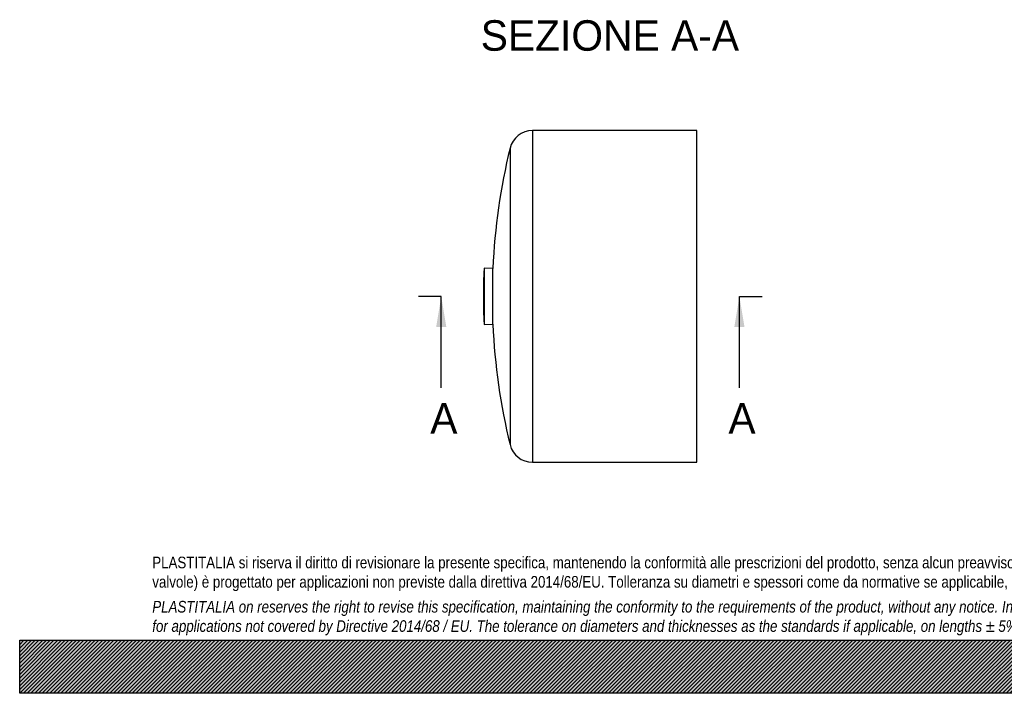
# Model space of a CAD drawing. Header units: millimetres. Extents: x 0 to 1485, y 0 to 1050.
# Tile 1 of 13: x 0 to 742, y 0 to 508. Entities that reach past the tile are written whole.
import ezdxf
from ezdxf.enums import TextEntityAlignment as Align
from ezdxf.lldxf.tags import DXFTag

# ---------------------------------------------------------------- set-up
doc = ezdxf.new("R2010")
doc.units = ezdxf.units.MM
doc.header["$LTSCALE"] = 5
doc.layers.add('CAP250G', color=7, linetype='Continuous')
doc.layers.add('Default', color=7, linetype='Continuous')
doc.styles.add('SEACAD_Solid_Edge_ANSI', font='seans.ttf')
tags = doc.linetypes.add('CENTER2', pattern=[28.575, 19.05, -3.175, 3.175, -3.175]).pattern_tags.tags
tags[10:11] = [DXFTag(74, 4), DXFTag(75, 0), DXFTag(340, '0'), DXFTag(46, 0.0), DXFTag(50, 0.0), DXFTag(44, 0.0), DXFTag(45, 0.0)]
tags[8:9] = [DXFTag(74, 4), DXFTag(75, 0), DXFTag(340, '0'), DXFTag(46, 0.0), DXFTag(50, 0.0), DXFTag(44, 0.0), DXFTag(45, 0.0)]
tags[6:7] = [DXFTag(74, 4), DXFTag(75, 0), DXFTag(340, '0'), DXFTag(46, 0.0), DXFTag(50, 0.0), DXFTag(44, 0.0), DXFTag(45, 0.0)]
tags[4:5] = [DXFTag(74, 4), DXFTag(75, 0), DXFTag(340, '0'), DXFTag(46, 0.0), DXFTag(50, 0.0), DXFTag(44, 0.0), DXFTag(45, 0.0)]

# ---------------------------------------------------------------- blocks, each defined once
blk = doc.blocks.new('SE')
at = {"layer": 'CAP250G', "color": 7, "linetype": 'Continuous'}
for p, q in [((386.6, 424.27), (386.6, 174.27)), ((510.6, 424.27), (386.6, 424.27)), ((510.6, 174.27), (510.6, 424.27)), ((369.79, 411.07), (369.79, 187.48)), ((350.24, 320.57), (350.24, 277.98)), ((356.83, 320.27), (350.24, 320.57)), ((356.83, 278.27), (356.83, 320.27)), ((350, 285.09), (350, 313.46)), ((350.03, 315.36), (350.03, 283.19)), ((350.24, 277.98), (356.83, 278.27)), ((386.6, 174.27), (510.6, 174.27))]:
    blk.add_line(p, q, dxfattribs=at)
for centre, radius, start, end in [((386.6, 406.97), 17.3, 90, 166.30003), ((828.4, 299.27), 472.04, 166.30003, 177.4502), ((828.4, 299.27), 478.64, 177.4502, 178.07415), ((406.6, 313.46), 56.6, 178.07415, 180), ((406.6, 285.09), 56.6, 180, 181.92585), ((828.4, 299.27), 478.64, 181.92585, 182.5498), ((828.4, 299.27), 472.04, 182.5498, 193.69997), ((386.6, 191.57), 17.3, 193.69997, 270)]:
    blk.add_arc(centre, radius, start, end, dxfattribs=at)
blk = doc.blocks.new('SE4')
at = {"color": 7, "linetype": 'Continuous', "style": 'SEACAD_Solid_Edge_ANSI'}
blk.add_text('A', height=23, dxfattribs=at).set_placement((309.61, 218.77), align=Align.TOP_LEFT)
blk = doc.blocks.new('SE5')
at = {"color": 7, "linetype": 'Continuous', "style": 'SEACAD_Solid_Edge_ANSI'}
blk.add_text('A', height=23, dxfattribs=at).set_placement((534.46, 218.77), align=Align.TOP_LEFT)
blk = doc.blocks.new('SEANNOT_GROUP')
at = {"linetype": 'Continuous'}
blk.add_hatch(color=7, dxfattribs=at).paths.add_polyline_path([(321.73, 276.27), (317.9, 299.27), (314.07, 276.27)])
at = {"color": 7, "linetype": 'Continuous'}
blk.add_lwpolyline([(317.9, 230.27), (317.9, 299.27)], dxfattribs=at)
blk = doc.blocks.new('SEANNOT_GROUP1')
at = {"linetype": 'Continuous'}
blk.add_hatch(color=7, dxfattribs=at).paths.add_polyline_path([(546.58, 276.27), (542.75, 299.27), (538.92, 276.27)])
at = {"color": 7, "linetype": 'Continuous'}
blk.add_lwpolyline([(542.75, 230.27), (542.75, 299.27)], dxfattribs=at)
blk = doc.blocks.new('SE3')
at = {"layer": 'Default', "color": 7, "linetype": 'CENTER2'}
for p, q in [((317.9, 299.27), (300.65, 299.27)), ((542.75, 299.27), (560, 299.27))]:
    blk.add_line(p, q, dxfattribs=at)
at = {"layer": 'Default', "color": 7, "linetype": 'CENTER2', "const_width": 0.0001}
blk.add_lwpolyline([(317.9, 299.27), (542.75, 299.27)], dxfattribs=at)
at = {"layer": 'Default'}
for name in ['SEANNOT_GROUP', 'SEANNOT_GROUP1', 'SE4', 'SE5']:
    blk.add_blockref(name, (0, 0), dxfattribs=at)

msp = doc.modelspace()

# ---------------------------------------------------------------- hatches: boundary and pattern name
at = {"layer": 'Default', "linetype": 'Continuous'}
h = msp.add_hatch(dxfattribs=at)
h.set_pattern_fill('LINE', scale=0.629921, angle=45, style=0)
h.paths.add_polyline_path([(1485, 0), (1485, 40), (0, 40), (0, 0)])
msp.add_hatch(color=7, dxfattribs=at).paths.add_polyline_path([(1485, 0), (1485, 40), (0, 40), (0, 0)])

# ---------------------------------------------------------------- linework, layer by layer
at = {"layer": 'Default', "color": 7, "linetype": 'Continuous'}
for p, q in [((0, 40), (1485, 40)), ((0, 0), (0, 40)), ((1485, 0), (0, 0))]:
    msp.add_line(p, q, dxfattribs=at)

# ---------------------------------------------------------------- block references
at = {"layer": 'Default'}
for name in ['SE', 'SE3']:
    msp.add_blockref(name, (0, 0), dxfattribs=at)

# ---------------------------------------------------------------- texts
at = {"layer": 'Default', "color": 7, "linetype": 'Continuous', "style": 'SEACAD_Solid_Edge_ANSI'}
msp.add_text('SEZIONE A-A', height=23, dxfattribs=at).set_placement((347.663, 507.469), align=Align.TOP_LEFT)
at = {"layer": 'Default', "insert": (100, 103.012), "char_height": 8.75, "width": 1285, "attachment_point": 1}
msp.add_mtext("{\\fArial Narrow|b0||i0||c0|p34;\\C7;\\H8.75;\\W1.;PLASTITALIA si riserva il diritto di revisionare la presente specifica, mantenendo la conformità alle prescrizioni del prodotto, senza alcun preavviso. In caso di assegnazione d'ordine si riserva di compiere una più dettagliata analisi tecnico/qualitativa. Il presente prodotto (ad esclusione delle \\P}{\\fArial Narrow|b0||i0||c0|p34;\\C7;\\H8.75;\\W1.;valvole) è progettato per applicazioni non previste dalla direttiva 2014/68/EU. Tolleranza su diametri e spessori come da normative se applicabile, su lunghezze ±5%, su angoli ±2°, se non diversamente specificato.\\P}{\\fArial Narrow|b0||i0||c0|p34;\\C7;\\H2.5;\\W1.;   \\P}{\\fArial Narrow|b0||i1||c0|p34;\\C7;\\H8.75;\\W1.;PLASTITALIA on reserves the right to revise this specification, maintaining the conformity to the requirements of the product, without any notice. In case of assignation of order on will reserve to make a more detailed analysis technical/qualitative. This product (excluding valves) is designed \\P}{\\fArial Narrow|b0||i1||c0|p34;\\C7;\\H8.75;\\W1.;for applications not covered by Directive 2014/68 / EU. The tolerance on diameters and thicknesses as the standards if applicable, on lengths ± 5%, on angles ± 2 °, unless otherwise indicated.\\P}", dxfattribs=at)

doc.saveas('drawing.dxf')
